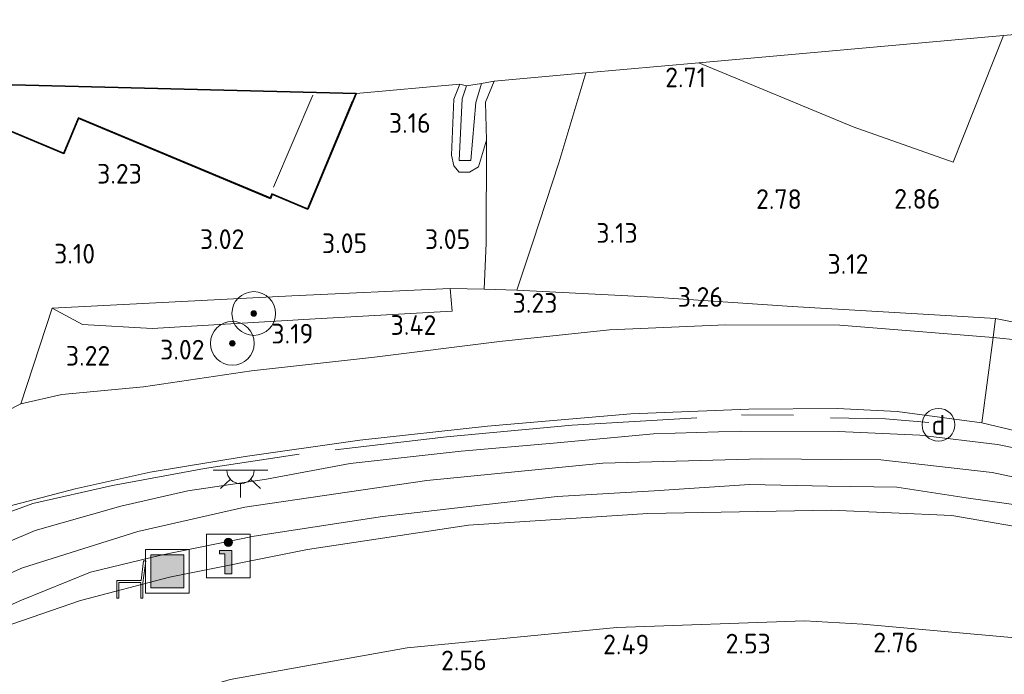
# Model space of a CAD drawing. Extents: x 141961 to 144947, y 416202 to 417778.
# Tile 51 of 122: x 142702 to 142792, y 417715 to 417775. Entities that reach past the tile are written whole.
import ezdxf
from ezdxf.enums import TextEntityAlignment as Align
from ezdxf.lldxf.tags import DXFTag

# ---------------------------------------------------------------- set-up
doc = ezdxf.new("R2010")
doc.units = 0
for name, color, linetype, lineweight in [('B-ME-GR-BOOM-S', 90, 'Continuous', 25), ('B-ME-GR-GRAS-GV', 60, 'Continuous', 13), ('B-ME-GR-HAAG-G', 90, 'GR-HAAG1', 13), ('B-ME-GR-STRUIK-GV', 90, 'Continuous', 13), ('B-ME-GW-TALUD_KRUIN-G', 90, 'Continuous', 18), ('B-ME-GW-TALUD_TEEN-G', 90, 'Continuous', 18), ('B-ME-IE-MEUBILAIR_DIJKPAAL-S', 7, 'Continuous', 25), ('B-ME-IE-MEUBILAIR_WEGMEUBILAIR-S', 7, 'Continuous', 25), ('B-ME-IE-TERREINAFSCHEIDING_DOORGANG-G', 210, 'Continuous', 18), ('B-ME-IE-TERREINAFSCHEIDING_KUNSTMATIG_HEKWERK-G', 20, 'IE-TERREINAFSCHEIDING-KUNSTMATIG', 18), ('B-ME-KG-GRENS_OPNAME-G', 210, 'KG-OPNAME', 18), ('B-ME-KG-KADASTRAAL_DAKRAND-G', 170, 'Continuous', 18), ('B-ME-KG-KADASTRAAL_NOK-G', 10, 'Continuous', 18), ('B-ME-OG-BEBOUWING_SCHUUR-GV', 7, 'Continuous', 35), ('B-ME-OG-HOOGTEPUNT-S', 7, 'Continuous', 25), ('B-ME-OG-TERREIN_GROEN_TUIN-GV', 7, 'Continuous', 18), ('B-ME-OG-WATER_SLOOT-G', 120, 'Continuous', 18), ('B-ME-OG-WATER_SLOOT-GV', 120, 'Continuous', 18), ('B-ME-VH-VERHARDING_ASFALT-GV', 252, 'Continuous', 18), ('B-ME-VW-VERKEERSTEKEN_BORD-S', 7, 'Continuous', 25), ('B-ME-WH-WINTERBED-G', 150, 'WH-WINTERBED', 18)]:
    doc.layers.add(name, color=color, linetype=linetype, lineweight=lineweight)
doc.styles.add('NLCS-ISO', font='NLCS-ISO.ttf')
doc.styles.add('NLCS-ISO-ANNOTATIVE-T18', font='NLCS-ISO.ttf', dxfattribs={"height": 1.8})
doc.styles.get("Standard").update_dxf_attribs({"font": 'arial.ttf'})
doc.linetypes.add('GR-HAAG1', pattern='A,6,[176,NLCS.SHX,S=0.125,R=0,X=0,Y=0],-2', length=8)
doc.linetypes.add('IE-TERREINAFSCHEIDING-KUNSTMATIG', pattern='A,4,[82,NLCS.SHX,S=0.75,R=90,X=0,Y=0],4,-2', length=10)
tags = doc.linetypes.add('KG-OPNAME', pattern='A,5.5,-2,["O",Standard,S=1.8,R=0,X=-0.5,Y=-0.9],-2,5.5,-2,[5,NLCS.SHX,S=0.75,R=0,X=0,Y=0],-2', length=19).pattern_tags.tags
tags[6] = DXFTag(74, 10)
tags = doc.linetypes.add('WH-WINTERBED', pattern='A,6,-3.5,["WB",Standard,S=1.8,R=0,X=-1.5,Y=-0.9],-3.5,6,-3.5,6,-3.5,6,-3.5,6,-3.5', length=51).pattern_tags.tags
tags[6] = DXFTag(74, 10)

# ---------------------------------------------------------------- blocks, each defined once
blk = doc.blocks.new('SAL-HOOGTELABEL-SO')
at = {"color": 0, "linetype": 'ByBlock', "lineweight": -2, "style": 'NLCS-ISO-ANNOTATIVE-T18'}
blk.add_attdef('HOOGTE', text='', height=1.8, dxfattribs=at).set_placement((2.788, 0), align=Align.RIGHT)
blk = doc.blocks.new('SIE-WEG_ZITBANK-SO')
at = {"color": 0, "linetype": 'ByBlock', "lineweight": 18}
blk.add_lwpolyline([(-0.912, -1.631), (-0.912, -0.2), (1.088, -0.2), (1.088, -1.631), (1.288, -1.631), (1.288, -0.212), (1.536, 1.777), (1.335, 1.777), (1.113, 0), (-1.112, 0), (-1.112, -1.631)], close=True, dxfattribs=at)
blk = doc.blocks.new('SGR-BOOM_01-SO')
at = {"linetype": 'ByBlock', "lineweight": 18}
h = blk.add_hatch(color=0, dxfattribs=at)
h.dxf.hatch_style = 1
edge = h.paths.add_edge_path()
edge.add_arc((0, 0), 0.25, 0, 360)
at = {"color": 0, "linetype": 'ByBlock', "lineweight": 18}
for radius in [2, 0.25]:
    blk.add_circle((0, 0), radius, dxfattribs=at)
blk = doc.blocks.new('SIE-WEG_AFVALBAK-SO')
at = {"linetype": 'ByBlock', "lineweight": 18}
h = blk.add_hatch(color=0, dxfattribs=at)
h.dxf.hatch_style = 1
h.paths.add_polyline_path([(-1.5, -1.5), (1.5, -1.5), (1.5, 1.5), (-1.5, 1.5)])
at = {"color": 0, "linetype": 'ByBlock', "lineweight": 18}
for points in [[(-2, -2), (2, -2), (2, 2), (-2, 2)], [(-1.5, -1.5), (1.5, -1.5), (1.5, 1.5), (-1.5, 1.5)]]:
    blk.add_lwpolyline(points, close=True, dxfattribs=at)
blk = doc.blocks.new('SIE-WEG_VERKEERSBORD_INFORMATIE-SO')
at = {"linetype": 'ByBlock', "lineweight": 18}
h = blk.add_hatch(color=0, dxfattribs=at)
h.dxf.hatch_style = 1
edge = h.paths.add_edge_path()
edge.add_arc((0, 1.247), 0.373, 0, 360)
h = blk.add_hatch(color=0, dxfattribs=at)
h.dxf.hatch_style = 1
h.paths.add_polyline_path([(0.316, 0.489), (-0.823, 0.489), (-0.823, 0.194), (-0.316, 0.194), (-0.316, -1.62), (0.316, -1.62)])
at = {"color": 0, "linetype": 'ByBlock', "lineweight": 18}
for points in [[(-2, -2), (2, -2), (2, 2), (-2, 2)], [(0.316, 0.489), (-0.823, 0.489), (-0.823, 0.194), (-0.316, 0.194), (-0.316, -1.62), (0.316, -1.62)]]:
    blk.add_lwpolyline(points, close=True, dxfattribs=at)
blk.add_circle((0, 1.247), 0.373, dxfattribs=at)
blk = doc.blocks.new('SIE-DIJKPAAL-SO')
at = {"color": 0, "linetype": 'ByBlock', "lineweight": 18}
blk.add_circle((0, 0), 1.5, dxfattribs=at)
at = {"color": 0, "linetype": 'ByBlock', "lineweight": 18, "style": 'NLCS-ISO'}
blk.add_text('d', height=1.8, dxfattribs=at).set_placement((0, 0), align=Align.MIDDLE_CENTER)
blk = doc.blocks.new('SKL-ET_OV_LICHTPUNT-SO')
at = {"color": 0, "linetype": 'ByBlock', "lineweight": 18}
for points in [[(-1.25, 0), (-2.5, 0)], [(1.25, 0), (2.5, 0)], [(-0.915, -0.851), (-1.831, -1.703)], [(0.915, -0.851), (1.831, -1.703)], [(0, -1.25), (0, -2.5)]]:
    blk.add_lwpolyline(points, dxfattribs=at)
blk.add_lwpolyline([(0, 0), (1.25, 0, -1), (-1.25, 0)], format="xyb", close=True, dxfattribs=at)

msp = doc.modelspace()

# ---------------------------------------------------------------- linework, layer by layer
at = {"layer": 'B-ME-GR-GRAS-GV'}
for points in [[(142799.937, 417745.464, 3.462), (142790.869, 417747.267, 3.418), (142787.336, 417747.489, 3.457), (142772.251, 417748.381, 3.455), (142759.601, 417749.242, 3.332), (142747.083, 417749.869, 3.402), (142748.534, 417754.271, 3.373), (142750.923, 417761.514, 3.327), (142753.406, 417769.733, 3.058), (142763.727, 417770.659, 2.988), (142777.828, 417764.813, 3.094), (142786.974, 417761.587, 2.969), (142791.577, 417773.155, 2.959), (142808.057, 417774.598, 2.676)], [(142795.47, 417745.049, 3.402), (142790.639, 417745.552, 3.446), (142790.869, 417747.267, 3.418), (142799.937, 417745.464, 3.462)], [(142695.266, 417736.197, 3.345), (142701.737, 417739.489, 3.167), (142705.464, 417740.347, 3.13), (142712.961, 417741.025, 3.356), (142722.809, 417742.492, 3.386), (142734.069, 417743.737, 3.471), (142745.515, 417745.187, 3.519), (142755.557, 417746.233, 3.519), (142766.181, 417746.708, 3.507), (142776.607, 417746.659, 3.466), (142790.639, 417745.552, 3.446), (142789.611, 417737.745, 6.735), (142781.865, 417738.784, 6.635), (142776.381, 417739.06, 6.688), (142768.287, 417738.987, 6.646), (142757.508, 417738.552, 6.627), (142744.395, 417737.432, 6.665), (142732.73, 417736.166, 6.713), (142722.228, 417734.659, 6.67), (142713.541, 417733.218, 6.698), (142706.706, 417731.71, 6.751), (142700.547, 417730.098, 6.742)], [(142797.929, 417735.754, 6.71), (142789.611, 417737.745, 6.735), (142790.639, 417745.552, 3.446), (142795.47, 417745.049, 3.402)], [(142700.547, 417730.098, 6.742), (142706.706, 417731.71, 6.751), (142713.541, 417733.218, 6.698), (142722.228, 417734.659, 6.67), (142732.73, 417736.166, 6.713), (142744.395, 417737.432, 6.665), (142757.508, 417738.552, 6.627), (142768.287, 417738.987, 6.646), (142776.381, 417739.06, 6.688), (142781.865, 417738.784, 6.635), (142789.611, 417737.745, 6.735), (142797.929, 417735.754, 6.71)], [(142797.933, 417734.352, 6.708), (142791.05, 417735.757, 6.74), (142783.937, 417736.627, 6.684), (142776.456, 417736.947, 6.667), (142767.493, 417736.991, 6.675), (142759.568, 417736.749, 6.675), (142750.427, 417735.89, 6.667), (142741.99, 417735.161, 6.808), (142731.841, 417734.035, 6.716), (142724.208, 417732.605, 6.783), (142717.011, 417731.541, 6.724), (142710.876, 417730.128, 6.728), (142703.026, 417727.896, 6.752), (142695.288, 417724.599, 6.756)], [(142695.942, 417718.981, 6.654), (142701.784, 417721.546, 6.703), (142708.096, 417724.09, 6.642), (142714.521, 417725.634, 6.698), (142723.074, 417727.368, 6.659), (142734.8, 417729.184, 6.761), (142744.024, 417730.248, 6.719), (142750.77, 417730.996, 6.74), (142759.631, 417731.512, 6.614), (142768.356, 417732.094, 6.71), (142775.525, 417731.967, 6.654), (142781.847, 417731.862, 6.67), (142788.178, 417730.893, 6.595), (142793.586, 417730.124, 6.704)], [(142795.683, 417727.734, 6.467), (142786.868, 417729.282, 6.465), (142775.814, 417729.751, 6.453), (142759.075, 417729.445, 6.473), (142742.667, 417728.389, 6.587), (142727.943, 417726.178, 6.657), (142715.324, 417723.646, 6.536), (142707.176, 417721.503, 6.598), (142700.011, 417719.033, 6.59)], [(142700.011, 417719.033, 6.59), (142707.176, 417721.503, 6.598), (142715.324, 417723.646, 6.536), (142727.943, 417726.178, 6.657), (142742.667, 417728.389, 6.587), (142759.075, 417729.445, 6.473), (142775.814, 417729.751, 6.453), (142786.868, 417729.282, 6.465), (142795.683, 417727.734, 6.467)], [(142697.837, 417705.984, 2.562), (142708.353, 417710.565, 2.614), (142720.882, 417714.266, 2.65), (142737.061, 417717.176, 2.67), (142756.244, 417719.035, 2.67), (142773.382, 417719.635, 2.708), (142778.71, 417719.348, 2.695), (142792.989, 417718.067, 2.836)], [(142792.989, 417718.067, 2.836), (142778.71, 417719.348, 2.695), (142773.382, 417719.635, 2.708), (142756.244, 417719.035, 2.67), (142737.061, 417717.176, 2.67), (142720.882, 417714.266, 2.65), (142708.353, 417710.565, 2.614), (142697.837, 417705.984, 2.562)]]:
    msp.add_polyline3d(points, dxfattribs=at)
for points in [[(142791.577, 417773.155, 2.959), (142786.974, 417761.587, 2.969), (142777.828, 417764.813, 3.094), (142763.727, 417770.659, 2.988)], [(142748.534, 417754.271, 3.373), (142747.083, 417749.869, 3.402), (142744.106, 417749.974, 3.414), (142744.288, 417754.172, 3.268), (142744.326, 417763.584, 3.026), (142744.223, 417767.068, 2.848), (142745.001, 417768.98, 2.832), (142753.406, 417769.733, 3.058), (142750.923, 417761.514, 3.327)], [(142744.326, 417763.584, 3.026), (142743.576, 417761.158, 2.936), (142742.743, 417760.644, 2.892), (142741.818, 417760.649, 2.937), (142741.314, 417761.247, 3), (142741.103, 417762.217, 2.913), (142741.326, 417767.326, 2.876), (142741.867, 417768.708, 2.808), (142742.479, 417768.565, 2.4), (142742.1, 417767.352, 2.537), (142741.818, 417761.726, 2.537), (142742.881, 417761.728, 2.537), (142743.34, 417767.031, 2.416), (142743.869, 417768.761, 2.416), (142745.001, 417768.98, 2.832), (142744.223, 417767.068, 2.848)], [(142790.869, 417747.267, 3.418), (142790.639, 417745.552, 3.446), (142776.607, 417746.659, 3.466), (142766.181, 417746.708, 3.507), (142755.557, 417746.233, 3.519), (142745.515, 417745.187, 3.519), (142734.069, 417743.737, 3.471), (142722.809, 417742.492, 3.386), (142712.961, 417741.025, 3.356), (142705.464, 417740.347, 3.13), (142701.737, 417739.489, 3.167), (142704.59, 417748.218, 3.119), (142707.376, 417746.74, 3.271), (142713.728, 417746.352, 3.183), (142728.633, 417747.259, 3.133), (142741.165, 417747.963, 3.296), (142741.003, 417750.016, 3.483), (142744.106, 417749.974, 3.414), (142747.083, 417749.869, 3.402), (142759.601, 417749.242, 3.332), (142772.251, 417748.381, 3.455), (142787.336, 417747.489, 3.457)]]:
    msp.add_polyline3d(points, close=True, dxfattribs=at)
at = {"layer": 'B-ME-GR-HAAG-G'}
for points in [[(142730.474, 417735.276, 6.848), (142740.642, 417736.464, 6.798), (142752.149, 417737.529, 6.811), (142763.534, 417738.194, 6.773)], [(142767.638, 417738.461, 6.733), (142772.388, 417738.435, 6.633)], [(142775.76, 417738.205, 6.683), (142780.795, 417738.117, 6.795), (142784.76, 417737.774, 6.858)], [(142687.56, 417721.404, 6.748), (142691.595, 417725.131, 6.973), (142696.954, 417727.874, 7.011), (142700.081, 417729.348, 6.961), (142702.835, 417730.358, 6.973), (142710.101, 417732.028, 6.961), (142718.511, 417733.566, 6.948), (142727.169, 417734.882, 6.898)]]:
    msp.add_polyline3d(points, dxfattribs=at)
at = {"layer": 'B-ME-GR-STRUIK-GV'}
msp.add_polyline3d([(142728.633, 417747.259, 3.133), (142713.728, 417746.352, 3.183), (142707.376, 417746.74, 3.271), (142704.59, 417748.218, 3.119), (142726.503, 417749.354, 3.475), (142741.003, 417750.016, 3.483), (142741.165, 417747.963, 3.296)], close=True, dxfattribs=at)
at = {"layer": 'B-ME-GW-TALUD_KRUIN-G'}
for points in [[(142789.611, 417737.745, 6.735), (142797.929, 417735.754, 6.71), (142808.692, 417732.688, 6.689), (142819.122, 417727.139, 6.726), (142829.473, 417720.292, 6.612), (142838.535, 417712.394, 6.581), (142845.206, 417706.025, 6.502), (142851.427, 417700.516, 6.136), (142856.724, 417695.931, 5.692), (142863.756, 417690.142, 4.978), (142869.723, 417685.802, 4.498), (142875.667, 417682.44, 4.074), (142882.661, 417679.214, 3.69), (142890.254, 417677.911, 3.208)], [(142658.301, 417681.436, 6.57), (142661.712, 417686.248, 6.515), (142666.318, 417693.011, 6.538), (142674.409, 417702.289, 6.54), (142682.992, 417709.461, 6.64), (142690.831, 417714.547, 6.577), (142700.011, 417719.033, 6.59), (142707.176, 417721.503, 6.598), (142715.324, 417723.646, 6.536), (142727.943, 417726.178, 6.657), (142742.667, 417728.389, 6.587), (142759.075, 417729.445, 6.473), (142775.814, 417729.751, 6.453), (142786.868, 417729.282, 6.465), (142795.683, 417727.734, 6.467)]]:
    msp.add_polyline3d(points, dxfattribs=at)
at = {"layer": 'B-ME-GW-TALUD_TEEN-G'}
for points in [[(142813.974, 417739.108, 3.409), (142804.446, 417742.805, 3.321), (142795.47, 417745.049, 3.402), (142790.639, 417745.552, 3.446), (142776.607, 417746.659, 3.466), (142766.181, 417746.708, 3.507), (142755.557, 417746.233, 3.519), (142745.515, 417745.187, 3.519), (142734.069, 417743.737, 3.471), (142722.809, 417742.492, 3.386), (142712.961, 417741.025, 3.356), (142705.464, 417740.347, 3.13), (142701.737, 417739.489, 3.167), (142695.266, 417736.197, 3.345), (142690.113, 417732.788, 3.65), (142686.685, 417730.299, 3.592)], [(142659.575, 417662.356, 2.692), (142667.045, 417674.9, 2.48), (142677.001, 417688.994, 2.472), (142680.439, 417693.23, 2.505), (142683.715, 417696.756, 2.511), (142687.583, 417699.63, 2.548), (142697.837, 417705.984, 2.562), (142708.353, 417710.565, 2.614), (142720.882, 417714.266, 2.65), (142737.061, 417717.176, 2.67), (142756.244, 417719.035, 2.67), (142773.382, 417719.635, 2.708), (142778.71, 417719.348, 2.695), (142792.989, 417718.067, 2.836), (142803.688, 417715.091, 2.88), (142813.53, 417709.61, 2.905), (142821.854, 417703.419, 2.905), (142830.531, 417694.862, 2.953), (142837.014, 417687.38, 3.475), (142851.496, 417674.79, 5.317), (142855.012, 417672.568, 5.944), (142857.113, 417671.431, 6.384)]]:
    msp.add_polyline3d(points, dxfattribs=at)
at = {"layer": 'B-ME-IE-TERREINAFSCHEIDING_DOORGANG-G'}
for points in [[(142744.288, 417754.172, 3.268), (142744.106, 417749.974, 3.414)], [(142747.083, 417749.869, 3.402), (142748.534, 417754.271, 3.373)]]:
    msp.add_polyline3d(points, dxfattribs=at)
at = {"layer": 'B-ME-IE-TERREINAFSCHEIDING_KUNSTMATIG_HEKWERK-G'}
for points in [[(142791.577, 417773.155, 2.959), (142786.974, 417761.587, 2.969), (142777.828, 417764.813, 3.094), (142763.727, 417770.659, 2.988)], [(142748.534, 417754.271, 3.373), (142750.923, 417761.514, 3.327), (142753.406, 417769.733, 3.058)], [(142745.001, 417768.98, 2.832), (142744.223, 417767.068, 2.848), (142744.326, 417763.584, 3.026)], [(142744.288, 417754.172, 3.268), (142744.326, 417763.584, 3.026)], [(142704.59, 417748.218, 3.119), (142726.503, 417749.354, 3.475), (142741.003, 417750.016, 3.483), (142744.106, 417749.974, 3.414), (142747.083, 417749.869, 3.402), (142759.601, 417749.242, 3.332), (142772.251, 417748.381, 3.455), (142787.336, 417747.489, 3.457), (142790.869, 417747.267, 3.418)], [(142790.869, 417747.267, 3.418), (142790.639, 417745.552, 3.446), (142789.611, 417737.745, 6.735)], [(142790.869, 417747.267, 3.418), (142799.937, 417745.464, 3.462), (142806.194, 417743.416, 3.493), (142814.301, 417740.144, 3.409)], [(142686.677, 417722.722, 6.696), (142691.03, 417725.671, 6.736), (142695.457, 417727.971, 6.749), (142700.547, 417730.098, 6.742), (142706.706, 417731.71, 6.751), (142713.541, 417733.218, 6.698), (142722.228, 417734.659, 6.67), (142732.73, 417736.166, 6.713), (142744.395, 417737.432, 6.665), (142757.508, 417738.552, 6.627), (142768.287, 417738.987, 6.646), (142776.381, 417739.06, 6.688), (142781.865, 417738.784, 6.635), (142789.611, 417737.745, 6.735)]]:
    msp.add_polyline3d(points, dxfattribs=at)
at = {"layer": 'B-ME-KG-GRENS_OPNAME-G'}
msp.add_polyline3d([(142808.057, 417774.598, 2.676), (142791.577, 417773.155, 2.959), (142763.727, 417770.659, 2.988), (142753.406, 417769.733, 3.058), (142745.001, 417768.98, 2.832), (142743.869, 417768.761, 2.416), (142742.479, 417768.565, 2.4), (142741.867, 417768.708, 2.808), (142732.382, 417767.843, 3.507), (142690.031, 417768.91, 3.507), (142683.338, 417766.794, 2.897), (142666.737, 417764.081, 2.901), (142665.807, 417763.727, 3.155), (142663.146, 417762.715, 3.155), (142659.482, 417761.321, 3.05), (142658.786, 417761.055, 3.05), (142654.228, 417760.594, 3.038)], dxfattribs=at)
at = {"layer": 'B-ME-KG-KADASTRAAL_DAKRAND-G'}
msp.add_polyline3d([(142732.042, 417767.16, 5.107), (142727.943, 417757.352, 5.1), (142724.68, 417758.712, 7.332), (142724.519, 417758.328, 7.382), (142706.988, 417765.655, 7.382), (142705.643, 417762.439, 5.625), (142690.327, 417768.84, 5.497)], dxfattribs=at)
at = {"layer": 'B-ME-KG-KADASTRAAL_NOK-G'}
msp.add_polyline3d([(142724.836, 417759.303, 7.582), (142728.442, 417767.71, 7.582)], dxfattribs=at)
at = {"layer": 'B-ME-OG-BEBOUWING_SCHUUR-GV'}
msp.add_polyline3d([(142732.382, 417767.843, 3.507), (142727.97, 417757.286, 3.507), (142724.708, 417758.649, 3.507), (142724.546, 417758.262, 3.507), (142707.014, 417765.59, 3.507), (142705.67, 417762.374, 3.507), (142690.031, 417768.91, 3.507)], close=True, dxfattribs=at)
at = {"layer": 'B-ME-OG-TERREIN_GROEN_TUIN-GV'}
msp.add_polyline3d([(142690.031, 417768.91, 3.507), (142705.67, 417762.374, 3.507), (142707.014, 417765.59, 3.507), (142724.546, 417758.262, 3.507), (142724.708, 417758.649, 3.507), (142727.97, 417757.286, 3.507), (142732.382, 417767.843, 3.507), (142741.867, 417768.708, 2.808), (142741.326, 417767.326, 2.876), (142741.103, 417762.217, 2.913), (142741.314, 417761.247, 3), (142741.818, 417760.649, 2.937), (142742.743, 417760.644, 2.892), (142743.576, 417761.158, 2.936), (142744.326, 417763.584, 3.026), (142744.288, 417754.172, 3.268), (142744.106, 417749.974, 3.414), (142741.003, 417750.016, 3.483), (142726.503, 417749.354, 3.475), (142704.59, 417748.218, 3.119), (142701.737, 417739.489, 3.167), (142695.266, 417736.197, 3.345)], dxfattribs=at)
at = {"layer": 'B-ME-OG-WATER_SLOOT-G'}
msp.add_polyline3d([(142744.326, 417763.584, 3.026), (142743.576, 417761.158, 2.936), (142742.743, 417760.644, 2.892), (142741.818, 417760.649, 2.937), (142741.314, 417761.247, 3), (142741.103, 417762.217, 2.913), (142741.326, 417767.326, 2.876), (142741.867, 417768.708, 2.808)], dxfattribs=at)
at = {"layer": 'B-ME-OG-WATER_SLOOT-GV'}
msp.add_polyline3d([(142742.881, 417761.728, 2.537), (142741.818, 417761.726, 2.537), (142742.1, 417767.352, 2.537), (142742.479, 417768.565, 2.4), (142743.869, 417768.761, 2.416), (142743.34, 417767.031, 2.416)], close=True, dxfattribs=at)
at = {"layer": 'B-ME-VH-VERHARDING_ASFALT-GV'}
for points in [[(142695.288, 417724.599, 6.756), (142703.026, 417727.896, 6.752), (142710.876, 417730.128, 6.728), (142717.011, 417731.541, 6.724), (142724.208, 417732.605, 6.783), (142731.841, 417734.035, 6.716), (142741.99, 417735.161, 6.808), (142750.427, 417735.89, 6.667), (142759.568, 417736.749, 6.675), (142767.493, 417736.991, 6.675), (142776.456, 417736.947, 6.667), (142783.937, 417736.627, 6.684), (142791.05, 417735.757, 6.74), (142797.933, 417734.352, 6.708)], [(142793.586, 417730.124, 6.704), (142788.178, 417730.893, 6.595), (142781.847, 417731.862, 6.67), (142775.525, 417731.967, 6.654), (142768.356, 417732.094, 6.71), (142759.631, 417731.512, 6.614), (142750.77, 417730.996, 6.74), (142744.024, 417730.248, 6.719), (142734.8, 417729.184, 6.761), (142723.074, 417727.368, 6.659), (142714.521, 417725.634, 6.698), (142708.096, 417724.09, 6.642), (142701.784, 417721.546, 6.703), (142695.942, 417718.981, 6.654)]]:
    msp.add_polyline3d(points, dxfattribs=at)
at = {"layer": 'B-ME-WH-WINTERBED-G'}
msp.add_polyline3d([(142800.253, 417731.168, 6.659), (142790.545, 417733.191, 6.684), (142780.38, 417734.366, 6.712), (142769.48, 417734.465, 6.732), (142754.957, 417734.063, 6.764), (142738.842, 417732.483, 6.781), (142722.211, 417730.035, 6.781), (142712.421, 417727.814, 6.781), (142701.885, 417724.473, 6.732), (142693.541, 417720.791, 6.745), (142684.803, 417715.858, 6.675), (142677.016, 417710.504, 6.663), (142670.975, 417704.762, 6.663), (142664.507, 417697.549, 6.663)], dxfattribs=at)

# ---------------------------------------------------------------- block references
at = {"layer": 'B-ME-GR-BOOM-S'}
for p in [(142723.03, 417747.738, 3.244), (142721.074, 417745.009, 3.282)]:
    msp.add_blockref('SGR-BOOM_01-SO', p, dxfattribs=at)
at = {"layer": 'B-ME-IE-MEUBILAIR_DIJKPAAL-S'}
msp.add_blockref('SIE-DIJKPAAL-SO', (142785.636, 417737.565, 7.367), dxfattribs=at)
at = {"layer": 'B-ME-IE-MEUBILAIR_WEGMEUBILAIR-S'}
for name, p in [('SKL-ET_OV_LICHTPUNT-SO', (142721.815, 417733.43, 6.902)), ('SIE-WEG_AFVALBAK-SO', (142715.127, 417724.173, 6.794)), ('SIE-WEG_ZITBANK-SO', (142711.609, 417723.336, 6.732))]:
    msp.add_blockref(name, p, dxfattribs=at)
at = {"layer": 'B-ME-OG-HOOGTEPUNT-S'}
for p, values in [((142761.603, 417768.422, 2.711), {'HOOGTE': '2.71'}), ((142736.418, 417764.254, 3.158), {'HOOGTE': '3.16'}), ((142710.009, 417759.614, 3.232), {'HOOGTE': '3.23'}), ((142770.351, 417757.298, 2.784), {'HOOGTE': '2.78'}), ((142783.021, 417757.318, 2.858), {'HOOGTE': '2.86'}), ((142755.349, 417754.205, 3.134), {'HOOGTE': '3.13'}), ((142719.386, 417753.634, 3.02), {'HOOGTE': '3.02'}), ((142730.617, 417753.259, 3.045), {'HOOGTE': '3.05'}), ((142740.039, 417753.635, 3.045), {'HOOGTE': '3.05'}), ((142705.734, 417752.306, 3.095), {'HOOGTE': '3.10'}), ((142776.451, 417751.366, 3.121), {'HOOGTE': '3.12'}), ((142748.01, 417747.803, 3.232), {'HOOGTE': '3.23'}), ((142763.145, 417748.352, 3.264), {'HOOGTE': '3.26'}), ((142736.935, 417745.781, 3.42), {'HOOGTE': '3.42'}), ((142725.69, 417744.994, 3.192), {'HOOGTE': '3.19'}), ((142715.742, 417743.532, 3.02), {'HOOGTE': '3.02'}), ((142707.119, 417742.971, 3.22), {'HOOGTE': '3.22'}), ((142756.419, 417716.58, 2.492), {'HOOGTE': '2.49'}), ((142767.527, 417716.658, 2.534), {'HOOGTE': '2.53'}), ((142781.011, 417716.755, 2.758), {'HOOGTE': '2.76'}), ((142741.542, 417715.123, 2.558), {'HOOGTE': '2.56'})]:
    msp.add_blockref('SAL-HOOGTELABEL-SO', p, dxfattribs=at).add_auto_attribs(values)
at = {"layer": 'B-ME-VW-VERKEERSTEKEN_BORD-S'}
msp.add_blockref('SIE-WEG_VERKEERSBORD_INFORMATIE-SO', (142720.705, 417725.573, 6.87), dxfattribs=at)

doc.saveas('drawing.dxf')
